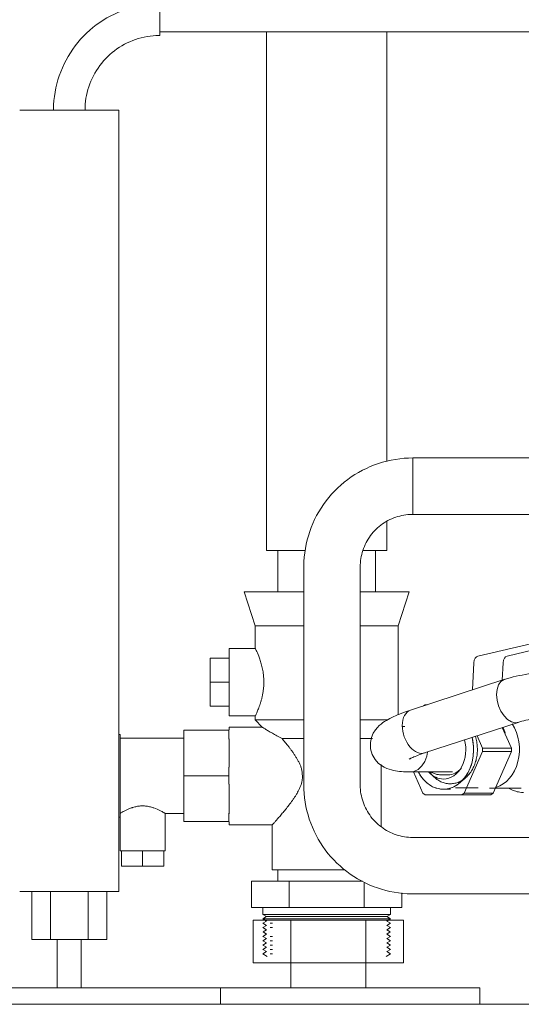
# Model space of a CAD drawing. Header units: millimetres. Extents: x -20716 to -17420, y -600 to 2500.
# Tile 5 of 14: x -20444 to -20311, y 1900 to 2162. Entities that reach past the tile are written whole.
import ezdxf

# ---------------------------------------------------------------- set-up
doc = ezdxf.new("R2010")
doc.units = ezdxf.units.MM
doc.layers.add('M-EQPM', color=50, linetype='Continuous', lineweight=18)
doc.layers.add('P-PIPE', color=3, linetype='Continuous', lineweight=18)

# ---------------------------------------------------------------- blocks, each defined once
blk = doc.blocks.new('HC_Heat Pump_GM_Saunier Duval_GeniaSet TEK_IS_kit complet_2C - HA 10-7_2 STB-985960-Coupe vue face')
at = {"layer": 'M-EQPM'}
for p, q in [((-20236.67, 2045.42), (-20339.84, 2045.42)), ((-20339.84, 2045.42), (-20339.84, 2045.17)), ((-20339.84, 2045.17), (-20339.84, 2045.42)), ((-20339.84, 2045.17), (-20339.84, 2044.42)), ((-20339.84, 2044.42), (-20339.84, 2045.17)), ((-20339.84, 2044.42), (-20339.84, 2043.23)), ((-20339.84, 2043.22), (-20339.84, 2044.42)), ((-20339.84, 2043.22), (-20339.84, 2041.67)), ((-20339.84, 2041.67), (-20339.84, 2043.22)), ((-20339.84, 2041.67), (-20339.84, 2039.86)), ((-20339.84, 2039.86), (-20339.84, 2041.67)), ((-20339.84, 2039.86), (-20339.84, 2037.91)), ((-20339.84, 2037.91), (-20339.84, 2039.86)), ((-20339.84, 2037.91), (-20339.84, 2035.97)), ((-20339.84, 2035.97), (-20339.84, 2037.91)), ((-20339.84, 2035.97), (-20339.84, 2034.16)), ((-20339.84, 2034.16), (-20339.84, 2035.97)), ((-20339.84, 2034.16), (-20339.84, 2032.61)), ((-20339.84, 2032.61), (-20339.84, 2034.16)), ((-20339.84, 2032.6), (-20339.84, 2031.41)), ((-20339.84, 2031.41), (-20339.84, 2032.6)), ((-20339.84, 2031.41), (-20339.84, 2030.66)), ((-20339.84, 2030.66), (-20339.84, 2031.41)), ((-20339.84, 2030.66), (-20339.84, 2030.41)), ((-20339.84, 2030.4), (-20339.84, 2030.66)), ((-20339.84, 2030.41), (-20236.67, 2030.41)), ((-20375.75, 2020.75), (-20375.75, 2009.75)), ((-20349.75, 2009.75), (-20349.75, 2020.75)), ((-20368.85, 2016.41), (-20368.85, 1958.42)), ((-20353.83, 1958.42), (-20353.83, 2016.41)), ((-20384.75, 2009.75), (-20381.75, 2000.75)), ((-20368.86, 2009.75), (-20384.75, 2009.75)), ((-20340.75, 2009.75), (-20353.78, 2009.75)), ((-20343.75, 2000.75), (-20340.75, 2009.75)), ((-20381.75, 2000.75), (-20381.75, 1994.75)), ((-20381.75, 2000.75), (-20368.89, 2000.75)), ((-20353.8, 2000.75), (-20343.75, 2000.75)), ((-20343.75, 1977.08), (-20343.75, 2000.75)), ((-20381.75, 1994.75), (-20388.75, 1994.75)), ((-20388.75, 1994.75), (-20388.75, 1976.75)), ((-20322.48, 1992.71), (-20306.92, 1996.33)), ((-20299.14, 1996.33), (-20314.7, 1992.71)), ((-20393.75, 1985.75), (-20393.75, 1992.11)), ((-20388.75, 1992.11), (-20393.75, 1992.11)), ((-20323.96, 1983.69), (-20323.55, 1990.93)), ((-20315.77, 1990.93), (-20316.03, 1986.27)), ((-20393.75, 1979.39), (-20393.75, 1985.75)), ((-20388.75, 1985.75), (-20393.75, 1985.75)), ((-20315.34, 1986.51), (-20340.44, 1978.3)), ((-20393.75, 1979.39), (-20388.75, 1979.39)), ((-20336.57, 1979.75), (-20337.01, 1979.42)), ((-20336, 1979.75), (-20336.57, 1979.75)), ((-20388.75, 1976.75), (-20381.75, 1976.75)), ((-20381.75, 1976.75), (-20381.75, 1975.75)), ((-20379.95, 1973.75), (-20388.75, 1973.75)), ((-20388.75, 1973.75), (-20388.75, 1973.02)), ((-20381.75, 1975.75), (-20379.95, 1973.75)), ((-20368.89, 1975.75), (-20381.75, 1975.75)), ((-20346.46, 1975.75), (-20353.8, 1975.75)), ((-20336.69, 1966.9), (-20311.79, 1975.05)), ((-20315.98, 1973.71), (-20313.55, 1968.22)), ((-20417.76, 1971.78), (-20418.09, 1971.78)), ((-20417.76, 1971.78), (-20417.76, 1949.85)), ((-20400.76, 1960.81), (-20400.76, 1972.94)), ((-20388.76, 1972.94), (-20400.76, 1972.94)), ((-20388.76, 1972.94), (-20388.76, 1970.58)), ((-20321.28, 1968.22), (-20322.72, 1971.48)), ((-20400.76, 1970.81), (-20417.76, 1970.81)), ((-20388.75, 1970.65), (-20388.75, 1963.09)), ((-20374.63, 1970.75), (-20368.92, 1970.75)), ((-20353.77, 1970.75), (-20350.54, 1970.75)), ((-20326.17, 1956.21), (-20321.28, 1967.28)), ((-20321.28, 1967.28), (-20321.28, 1968.22)), ((-20321.28, 1968.22), (-20313.55, 1968.22)), ((-20313.55, 1967.28), (-20321.28, 1967.28)), ((-20313.55, 1967.28), (-20318.44, 1956.21)), ((-20313.55, 1968.22), (-20313.55, 1967.28)), ((-20388.76, 1963.08), (-20388.76, 1960.81)), ((-20348.25, 1947.39), (-20348.25, 1963.87)), ((-20400.76, 1948.69), (-20400.76, 1960.81)), ((-20388.76, 1960.81), (-20400.76, 1960.81)), ((-20388.76, 1960.81), (-20388.76, 1958.59)), ((-20340.49, 1961.84), (-20329.26, 1961.84)), ((-20339.67, 1961.85), (-20337.18, 1956.21)), ((-20332.38, 1961.09), (-20330.42, 1961.09)), ((-20388.75, 1958.57), (-20388.75, 1950.74)), ((-20337.18, 1956.21), (-20336.57, 1955.75)), ((-20336.57, 1955.75), (-20326.77, 1955.75)), ((-20331.67, 1957.24), (-20329.74, 1957.24)), ((-20328.42, 1957.58), (-20322.38, 1957.58)), ((-20326.77, 1955.75), (-20326.17, 1956.21)), ((-20319.05, 1955.75), (-20326.77, 1955.75)), ((-20326.17, 1956.21), (-20318.44, 1956.21)), ((-20319.4, 1957.5), (-20310.93, 1957.5)), ((-20318.44, 1956.21), (-20319.05, 1955.75)), ((-20417.76, 1950.81), (-20417.76, 1940.81)), ((-20405.76, 1950.81), (-20400.76, 1950.81)), ((-20405.76, 1940.81), (-20405.76, 1950.81)), ((-20388.76, 1950.85), (-20388.76, 1948.69)), ((-20418.09, 1949.85), (-20417.76, 1949.85)), ((-20388.76, 1948.69), (-20400.76, 1948.69)), ((-20388.75, 1948.59), (-20388.75, 1947.75)), ((-20388.75, 1947.75), (-20377.25, 1947.75)), ((-20377.25, 1947.75), (-20377.25, 1935.75)), ((-20265.34, 1944.43), (-20339.84, 1944.43)), ((-20405.76, 1940.81), (-20417.76, 1940.81)), ((-20417.41, 1940.81), (-20417.41, 1936.81)), ((-20411.76, 1936.81), (-20411.76, 1940.81)), ((-20406.1, 1940.81), (-20406.1, 1936.81)), ((-20411.76, 1936.81), (-20417.41, 1936.81)), ((-20406.1, 1936.81), (-20411.76, 1936.81)), ((-20357.81, 1935.75), (-20377.25, 1935.75)), ((-20375.75, 1935.75), (-20375.75, 1932.75)), ((-20382.75, 1932.75), (-20372.75, 1932.75)), ((-20382.75, 1932.75), (-20382.75, 1925.75)), ((-20372.75, 1932.75), (-20353.18, 1932.75)), ((-20372.75, 1932.75), (-20372.75, 1925.75)), ((-20352.75, 1932.55), (-20352.75, 1925.75)), ((-20441.29, 1917.21), (-20441.29, 1930)), ((-20436.29, 1917.21), (-20436.29, 1930)), ((-20426.29, 1917.21), (-20426.29, 1930)), ((-20421.29, 1917.21), (-20421.29, 1930)), ((-20342.75, 1929.66), (-20342.75, 1925.75)), ((-20339.84, 1929.41), (-20265.34, 1929.41)), ((-20372.75, 1925.75), (-20382.75, 1925.75)), ((-20379.75, 1925.75), (-20379.75, 1923.91)), ((-20379.75, 1923.91), (-20378.74, 1923.33)), ((-20362.75, 1923.91), (-20379.75, 1923.91)), ((-20352.75, 1925.75), (-20372.75, 1925.75)), ((-20345.75, 1923.91), (-20362.75, 1923.91)), ((-20342.75, 1925.75), (-20352.75, 1925.75)), ((-20346.76, 1923.33), (-20345.75, 1923.91)), ((-20345.75, 1923.91), (-20345.75, 1925.75)), ((-20382.29, 1922.39), (-20372.29, 1922.39)), ((-20382.29, 1911), (-20382.29, 1922.39)), ((-20378.74, 1923.33), (-20379.75, 1922.75)), ((-20379.75, 1922.75), (-20378.74, 1922.17)), ((-20362.75, 1922.75), (-20379.75, 1922.75)), ((-20378.74, 1922.17), (-20379.75, 1921.58)), ((-20379.75, 1921.58), (-20378.74, 1921)), ((-20362.75, 1923.33), (-20378.74, 1923.33)), ((-20377.17, 1921.58), (-20377.76, 1921.58)), ((-20372.29, 1922.39), (-20352.29, 1922.39)), ((-20372.29, 1911), (-20372.29, 1922.39)), ((-20346.76, 1923.33), (-20362.75, 1923.33)), ((-20345.75, 1922.75), (-20362.75, 1922.75)), ((-20352.29, 1922.39), (-20342.29, 1922.39)), ((-20352.29, 1911), (-20352.29, 1922.39)), ((-20345.75, 1922.75), (-20346.76, 1923.33)), ((-20346.76, 1922.17), (-20345.75, 1922.75)), ((-20345.75, 1921.58), (-20346.76, 1922.17)), ((-20346.76, 1921), (-20345.75, 1921.58)), ((-20342.29, 1911), (-20342.29, 1922.39)), ((-20378.74, 1921), (-20379.75, 1920.42)), ((-20379.75, 1920.42), (-20378.74, 1919.84)), ((-20378.74, 1918.67), (-20379.75, 1918.09)), ((-20378.74, 1919.84), (-20379.68, 1919.26)), ((-20379.68, 1919.26), (-20378.74, 1918.67)), ((-20377.17, 1920.42), (-20377.76, 1920.42)), ((-20345.75, 1920.42), (-20346.76, 1921)), ((-20346.76, 1919.84), (-20345.75, 1920.42)), ((-20345.81, 1919.26), (-20346.76, 1919.84)), ((-20346.76, 1918.67), (-20345.81, 1919.26)), ((-20345.75, 1918.09), (-20346.76, 1918.67)), ((-20436.29, 1917.21), (-20441.29, 1917.21)), ((-20426.29, 1917.21), (-20436.29, 1917.21)), ((-20434.49, 1917.21), (-20434.49, 1904.39)), ((-20428.09, 1904.39), (-20428.09, 1917.21)), ((-20421.29, 1917.21), (-20426.29, 1917.21)), ((-20379.75, 1918.09), (-20378.74, 1917.51)), ((-20378.74, 1917.51), (-20379.75, 1916.93)), ((-20379.75, 1916.93), (-20378.74, 1916.35)), ((-20378.74, 1916.35), (-20379.75, 1915.77)), ((-20377.17, 1918.09), (-20377.76, 1918.09)), ((-20377.17, 1916.93), (-20377.76, 1916.93)), ((-20346.76, 1917.51), (-20345.75, 1918.09)), ((-20345.75, 1916.93), (-20346.76, 1917.51)), ((-20346.76, 1916.35), (-20345.75, 1916.93)), ((-20345.75, 1915.77), (-20346.76, 1916.35)), ((-20379.75, 1915.77), (-20378.74, 1915.18)), ((-20378.74, 1915.18), (-20379.75, 1914.6)), ((-20379.75, 1914.6), (-20378.74, 1914.02)), ((-20378.74, 1914.02), (-20379.75, 1913.44)), ((-20379.75, 1913.44), (-20378.56, 1912.75)), ((-20377.17, 1915.77), (-20377.76, 1915.77)), ((-20377.17, 1914.6), (-20377.76, 1914.6)), ((-20377.17, 1913.44), (-20377.76, 1913.44)), ((-20346.94, 1912.75), (-20345.75, 1913.44)), ((-20346.76, 1915.18), (-20345.75, 1915.77)), ((-20345.75, 1914.6), (-20346.76, 1915.18)), ((-20346.76, 1914.02), (-20345.75, 1914.6)), ((-20345.75, 1913.44), (-20346.76, 1914.02)), ((-20372.29, 1911), (-20382.29, 1911)), ((-20372.29, 1911), (-20372.29, 1904.39)), ((-20352.29, 1911), (-20372.29, 1911)), ((-20352.29, 1904.39), (-20352.29, 1911)), ((-20342.29, 1911), (-20352.29, 1911)), ((-20431.29, 1904.39), (-20471.6, 1904.39)), ((-20390.98, 1904.39), (-20431.29, 1904.39)), ((-20362.29, 1904.39), (-20391.09, 1904.39)), ((-20390.98, 1900), (-20390.98, 1904.39)), ((-20321.98, 1904.39), (-20362.29, 1904.39)), ((-20321.98, 1900), (-20321.98, 1904.39)), ((-20610.94, 1900), (-20019.94, 1900))]:
    blk.add_line(p, q, dxfattribs=at)
at = {"layer": 'M-EQPM', "flags": 128}
for points in [[(-20339.84, 2045.42), (-20341, 2045.4), (-20342.16, 2045.33), (-20343.31, 2045.22), (-20344.46, 2045.05), (-20345.6, 2044.85), (-20346.73, 2044.59), (-20347.85, 2044.29), (-20348.96, 2043.95), (-20350.06, 2043.56), (-20351.13, 2043.13), (-20352.19, 2042.66), (-20353.23, 2042.15), (-20354.25, 2041.59), (-20355.25, 2040.99), (-20356.22, 2040.36), (-20357.16, 2039.68), (-20358.08, 2038.97), (-20358.97, 2038.22), (-20359.82, 2037.44), (-20360.65, 2036.63), (-20361.44, 2035.78), (-20362.2, 2034.9), (-20362.92, 2033.99), (-20363.6, 2033.05), (-20364.25, 2032.09), (-20364.86, 2031.1), (-20365.42, 2030.09), (-20365.95, 2029.05), (-20366.43, 2028), (-20366.88, 2026.93), (-20367.27, 2025.84), (-20367.63, 2024.73), (-20367.94, 2023.61), (-20368.21, 2022.48), (-20368.43, 2021.35), (-20368.6, 2020.2), (-20368.73, 2019.05), (-20368.81, 2017.89), (-20368.85, 2016.73), (-20368.85, 2016.41)], [(-20353.83, 2016.41), (-20353.82, 2016.97), (-20353.78, 2017.53), (-20353.73, 2018.09), (-20353.65, 2018.64), (-20353.55, 2019.19), (-20353.43, 2019.74), (-20353.28, 2020.28), (-20353.12, 2020.82), (-20352.93, 2021.34), (-20352.72, 2021.86), (-20352.5, 2022.37), (-20352.25, 2022.88), (-20351.98, 2023.37), (-20351.69, 2023.85), (-20351.38, 2024.31), (-20351.06, 2024.77), (-20350.72, 2025.21), (-20350.36, 2025.64), (-20349.98, 2026.05), (-20349.59, 2026.45), (-20349.18, 2026.83), (-20348.75, 2027.2), (-20348.31, 2027.55), (-20347.86, 2027.88), (-20347.4, 2028.19), (-20346.92, 2028.48), (-20346.43, 2028.75), (-20345.93, 2029.01), (-20345.42, 2029.24), (-20344.91, 2029.45), (-20344.38, 2029.65), (-20343.85, 2029.82), (-20343.31, 2029.97), (-20342.77, 2030.1), (-20342.22, 2030.2), (-20341.66, 2030.29), (-20341.11, 2030.35), (-20340.55, 2030.39), (-20339.99, 2030.4), (-20339.84, 2030.4)], [(-20315.36, 1986.5), (-20314.62, 1986.73), (-20313.86, 1986.94), (-20313.09, 1987.13), (-20312.3, 1987.32), (-20311.5, 1987.49), (-20310.69, 1987.65), (-20309.87, 1987.79), (-20309.04, 1987.93), (-20308.2, 1988.05), (-20307.35, 1988.15), (-20306.49, 1988.25), (-20305.62, 1988.33), (-20304.75, 1988.4), (-20303.87, 1988.45), (-20302.99, 1988.5), (-20302.11, 1988.53), (-20301.22, 1988.54), (-20300.51, 1988.55)], [(-20317.49, 1982.42), (-20317.36, 1983.82), (-20316.97, 1985), (-20316.34, 1985.9), (-20315.53, 1986.44), (-20315.36, 1986.5)], [(-20311.6, 1975.11), (-20312.55, 1974.95), (-20313.57, 1975.19), (-20314.58, 1975.8), (-20315.53, 1976.76), (-20316.34, 1977.99), (-20316.97, 1979.41), (-20317.36, 1980.92), (-20317.49, 1982.42)], [(-20351.09, 1969.65), (-20350.8, 1971.06), (-20350.33, 1972.17), (-20349.79, 1973.02), (-20349.26, 1973.67), (-20348.75, 1974.19), (-20348.26, 1974.61), (-20347.78, 1974.97), (-20347.31, 1975.29), (-20346.85, 1975.58), (-20346.38, 1975.85), (-20345.9, 1976.11), (-20345.41, 1976.35), (-20344.91, 1976.59), (-20344.4, 1976.82), (-20343.87, 1977.04), (-20343.32, 1977.27), (-20342.75, 1977.48), (-20342.17, 1977.7), (-20341.57, 1977.92), (-20340.95, 1978.13), (-20340.44, 1978.3)], [(-20311.77, 1975.05), (-20311.28, 1975.2), (-20310.77, 1975.34), (-20310.23, 1975.48), (-20309.68, 1975.61), (-20309.1, 1975.73), (-20308.5, 1975.85), (-20307.88, 1975.96), (-20307.25, 1976.06), (-20306.6, 1976.15), (-20305.94, 1976.24), (-20305.27, 1976.31), (-20304.59, 1976.37), (-20303.9, 1976.43), (-20303.2, 1976.47), (-20302.49, 1976.51), (-20301.78, 1976.53), (-20301.07, 1976.55), (-20300.5, 1976.55)], [(-20342.43, 1973.98), (-20342.33, 1973.96), (-20342.17, 1973.94), (-20341.95, 1973.92)], [(-20329.84, 1958.7), (-20329.54, 1958.71), (-20329.24, 1958.73), (-20328.94, 1958.77), (-20328.65, 1958.82), (-20328.35, 1958.89), (-20328.06, 1958.98), (-20327.78, 1959.08), (-20327.49, 1959.19), (-20327.22, 1959.32), (-20326.94, 1959.46), (-20326.68, 1959.62), (-20326.42, 1959.79), (-20326.16, 1959.97), (-20325.91, 1960.16), (-20325.67, 1960.37), (-20325.44, 1960.58), (-20325.21, 1960.81), (-20325, 1961.05), (-20324.79, 1961.3), (-20324.59, 1961.56), (-20324.39, 1961.83), (-20324.21, 1962.11), (-20324.04, 1962.39), (-20323.87, 1962.69), (-20323.72, 1962.99), (-20323.57, 1963.3), (-20323.43, 1963.62), (-20323.31, 1963.94), (-20323.19, 1964.27), (-20323.09, 1964.6), (-20322.99, 1964.94), (-20322.91, 1965.28), (-20322.84, 1965.62), (-20322.77, 1965.97), (-20322.72, 1966.32), (-20322.68, 1966.68), (-20322.65, 1967.03), (-20322.63, 1967.39), (-20322.62, 1967.75), (-20322.62, 1968.1), (-20322.64, 1968.46), (-20322.66, 1968.82), (-20322.7, 1969.17), (-20322.74, 1969.53), (-20322.8, 1969.88), (-20322.87, 1970.22), (-20322.95, 1970.57), (-20323.04, 1970.91), (-20323.14, 1971.24)], [(-20351.09, 1969.65), (-20351.05, 1968.04), (-20350.6, 1966.47), (-20349.85, 1965.17), (-20349, 1964.21), (-20348.18, 1963.55), (-20347.42, 1963.1), (-20346.73, 1962.78), (-20346.11, 1962.55), (-20345.52, 1962.38), (-20344.96, 1962.25), (-20344.42, 1962.14), (-20343.88, 1962.06), (-20343.35, 1962), (-20342.81, 1961.95), (-20342.26, 1961.91), (-20341.7, 1961.88), (-20341.12, 1961.87), (-20340.56, 1961.86)], [(-20340.79, 1965.22), (-20340.76, 1965.24), (-20340.67, 1965.3), (-20340.52, 1965.38), (-20340.33, 1965.48), (-20340.1, 1965.59), (-20339.82, 1965.72), (-20339.51, 1965.86), (-20339.16, 1966), (-20338.78, 1966.16), (-20338.36, 1966.32), (-20337.92, 1966.48), (-20337.45, 1966.65), (-20336.95, 1966.82), (-20336.68, 1966.91)], [(-20335.93, 1967.14), (-20336.1, 1966.09), (-20336.6, 1964.67), (-20337.38, 1963.45), (-20338.37, 1962.54), (-20339.5, 1962), (-20340.71, 1961.85)], [(-20335.29, 1961.85), (-20335.2, 1961.71), (-20335, 1961.44), (-20334.8, 1961.19), (-20334.58, 1960.94), (-20334.36, 1960.71), (-20334.13, 1960.48), (-20333.9, 1960.27), (-20333.65, 1960.07), (-20333.4, 1959.88), (-20333.14, 1959.71), (-20332.88, 1959.54), (-20332.61, 1959.39), (-20332.33, 1959.26), (-20332.05, 1959.14), (-20331.77, 1959.03), (-20331.48, 1958.94), (-20331.19, 1958.86), (-20330.89, 1958.8), (-20330.6, 1958.75), (-20330.3, 1958.72), (-20330, 1958.7), (-20329.84, 1958.7)], [(-20334.91, 1961.86), (-20334.71, 1961.74), (-20334.5, 1961.62), (-20334.29, 1961.52), (-20334.08, 1961.43), (-20333.86, 1961.34), (-20333.64, 1961.27), (-20333.42, 1961.21), (-20333.19, 1961.17), (-20332.97, 1961.13), (-20332.74, 1961.11), (-20332.51, 1961.09), (-20332.38, 1961.09)], [(-20368.85, 1958.42), (-20368.82, 1957.26), (-20368.75, 1956.1), (-20368.64, 1954.94), (-20368.48, 1953.8), (-20368.27, 1952.65), (-20368.02, 1951.52), (-20367.72, 1950.4), (-20367.38, 1949.29), (-20366.99, 1948.2), (-20366.56, 1947.12), (-20366.08, 1946.06), (-20365.57, 1945.02), (-20365.01, 1944), (-20364.42, 1943.01), (-20363.78, 1942.04), (-20363.11, 1941.09), (-20362.4, 1940.18), (-20361.65, 1939.29), (-20360.87, 1938.43), (-20360.05, 1937.61), (-20359.2, 1936.82), (-20358.32, 1936.06), (-20357.41, 1935.34), (-20356.48, 1934.65), (-20355.51, 1934.01), (-20354.52, 1933.4), (-20353.51, 1932.83), (-20352.48, 1932.31), (-20351.42, 1931.82), (-20350.35, 1931.38), (-20349.26, 1930.98), (-20348.16, 1930.63), (-20347.04, 1930.31), (-20345.91, 1930.05), (-20344.77, 1929.83), (-20343.62, 1929.66), (-20342.47, 1929.53), (-20341.31, 1929.44), (-20340.15, 1929.41), (-20339.84, 1929.41)], [(-20339.84, 1944.43), (-20340.4, 1944.44), (-20340.96, 1944.47), (-20341.51, 1944.53), (-20342.07, 1944.61), (-20342.62, 1944.71), (-20343.16, 1944.83), (-20343.7, 1944.97), (-20344.24, 1945.14), (-20344.77, 1945.32), (-20345.29, 1945.53), (-20345.8, 1945.76), (-20346.3, 1946.01), (-20346.79, 1946.28), (-20347.27, 1946.56), (-20347.74, 1946.87), (-20348.19, 1947.2), (-20348.63, 1947.54), (-20349.06, 1947.9), (-20349.48, 1948.28), (-20349.87, 1948.67), (-20350.26, 1949.08), (-20350.62, 1949.5), (-20350.97, 1949.94), (-20351.3, 1950.39), (-20351.61, 1950.86), (-20351.9, 1951.33), (-20352.18, 1951.82), (-20352.43, 1952.32), (-20352.66, 1952.83), (-20352.88, 1953.35), (-20353.07, 1953.87), (-20353.24, 1954.41), (-20353.39, 1954.94), (-20353.52, 1955.49), (-20353.62, 1956.04), (-20353.71, 1956.59), (-20353.77, 1957.15), (-20353.81, 1957.71), (-20353.83, 1958.27), (-20353.83, 1958.42)], [(-20314.13, 1957.45), (-20313.79, 1957.26), (-20313.45, 1957.09), (-20313.1, 1956.94), (-20312.75, 1956.81), (-20312.39, 1956.69), (-20312.03, 1956.59), (-20311.66, 1956.52), (-20311.29, 1956.46), (-20310.92, 1956.42), (-20310.55, 1956.4), (-20310.35, 1956.39)]]:
    blk.add_lwpolyline(points, dxfattribs=at)
at = {"layer": 'M-EQPM'}
for centre, major_axis, ratio, start_param, end_param in [((-20322.29, 1990.76), (0, 1.97), 0.643887, 0.14889, 1.48353), ((-20314.51, 1990.76), (0, 1.97), 0.643887, 0.14889, 1.48353), ((-20338.56, 1972.6), (-1.88, 5.7), 0.63072, 6.281676, 7.36951), ((-20338.56, 1972.6), (-1.88, 5.7), 0.63072, 1.086337, 3.180732), ((-20319.4, 1967.91), (0, 10.41), 0.765121, 3.360078, 5.41485), ((-20322.38, 1967.91), (0, 10.33), 0.765121, 5.138111, 5.317904), ((-20331.67, 1967.75), (0, 10.51), 0.765121, 3.141593, 5.032702), ((-20331.67, 1967.75), (0, 10.51), 0.765121, 4.712389, 5.032032), ((-20331.67, 1967.75), (0, 7.8), 0.765121, 3.141593, 5.05862), ((-20331.67, 1967.75), (0, 10.51), 0.765121, 2.171904, 4.712389), ((-20331.67, 1967.75), (0, 10.51), 0.765121, 2.174846, 3.141593), ((-20331.67, 1967.75), (0, 7.8), 0.765121, 2.443461, 3.141593), ((-20330.42, 1967.84), (0, 6.75), 0.766044, 3.141593, 3.896954)]:
    blk.add_ellipse(centre, major_axis=major_axis, ratio=ratio, start_param=start_param, end_param=end_param, dxfattribs=at)
for points, knots in [([(-20381.75, 1994.75), (-20381.75, 1994.73), (-20381.56, 1994.37), (-20380.98, 1993.03), (-20380.45, 1991.57), (-20380.13, 1990.51), (-20379.92, 1989.59), (-20379.71, 1988.61), (-20379.56, 1987.53), (-20379.49, 1986.36), (-20379.48, 1985.34), (-20379.53, 1984.35), (-20379.64, 1983.4), (-20379.8, 1982.45), (-20380, 1981.55), (-20380.21, 1980.73), (-20380.54, 1979.69), (-20380.94, 1978.58), (-20381.53, 1977.19), (-20381.75, 1976.77), (-20381.75, 1976.75)], [0, 0, 0, 0, 0.111111, 0.222222, 0.277778, 0.333333, 0.361111, 0.388889, 0.444444, 0.479167, 0.513889, 0.548611, 0.583333, 0.618056, 0.652778, 0.6875, 0.722222, 0.791667, 0.861111, 1, 1, 1, 1]), ([(-20379.95, 1973.75), (-20379.92, 1973.75), (-20379.79, 1973.68), (-20379.48, 1973.48), (-20379.18, 1973.29), (-20378.79, 1973.05), (-20378.31, 1972.78), (-20377.77, 1972.47), (-20377.21, 1972.15), (-20376.63, 1971.81), (-20375.8, 1971.34), (-20375.11, 1970.99), (-20374.63, 1970.75)], [-1, -1, -1, -1, -0.833333, -0.75, -0.666667, -0.583333, -0.5, -0.416667, -0.333333, -0.25, -0.166667, 0, 0, 0, 0]), ([(-20374.63, 1970.75), (-20374.36, 1970.42), (-20373.78, 1969.72), (-20373.02, 1968.77), (-20372.41, 1967.97), (-20371.94, 1967.34), (-20371.55, 1966.8), (-20371.26, 1966.35), (-20371.04, 1966), (-20370.83, 1965.65), (-20370.54, 1965.17), (-20370.19, 1964.55), (-20369.88, 1963.9), (-20369.67, 1963.37), (-20369.54, 1962.97), (-20369.44, 1962.56), (-20369.32, 1961.99), (-20369.22, 1961.25), (-20369.2, 1960.51), (-20369.24, 1959.93), (-20369.3, 1959.37), (-20369.47, 1958.68), (-20369.78, 1957.87), (-20370.09, 1957.21), (-20370.31, 1956.77), (-20370.44, 1956.52), (-20370.54, 1956.34), (-20370.64, 1956.15), (-20370.78, 1955.91), (-20371.02, 1955.5), (-20371.4, 1954.93), (-20371.86, 1954.28), (-20372.48, 1953.43), (-20373.24, 1952.43), (-20374.14, 1951.33), (-20374.98, 1950.33), (-20375.61, 1949.6), (-20376.06, 1949.1), (-20376.46, 1948.64), (-20376.87, 1948.17), (-20377.18, 1947.85), (-20377.25, 1947.76), (-20377.25, 1947.75)], [0, 0, 0, 0, 0.05, 0.1, 0.125, 0.15, 0.175, 0.1875, 0.2, 0.2125, 0.225, 0.25, 0.275, 0.2875, 0.3, 0.3125, 0.325, 0.35, 0.375, 0.3875, 0.4, 0.425, 0.45, 0.475, 0.4875, 0.49375, 0.5, 0.50625, 0.5125, 0.525, 0.55, 0.575, 0.6, 0.65, 0.7, 0.75, 0.8, 0.825, 0.85, 0.9, 0.95, 1, 1, 1, 1]), ([(-20417.76, 1950.81), (-20417.75, 1950.81), (-20417.68, 1950.85), (-20417.32, 1951.07), (-20416.6, 1951.48), (-20415.64, 1951.93), (-20415, 1952.19), (-20414.56, 1952.34), (-20414.25, 1952.43), (-20413.68, 1952.59), (-20413, 1952.73), (-20412.3, 1952.8), (-20411.76, 1952.81), (-20411.21, 1952.8), (-20410.51, 1952.73), (-20409.84, 1952.59), (-20409.18, 1952.41), (-20408.27, 1952.12), (-20407.09, 1951.57), (-20406.19, 1951.07), (-20405.84, 1950.85), (-20405.76, 1950.81), (-20405.76, 1950.81)], [0, 0, 0, 0, 0.055556, 0.111111, 0.222222, 0.277778, 0.333333, 0.347222, 0.361111, 0.388889, 0.444444, 0.472222, 0.5, 0.527778, 0.555556, 0.611111, 0.638889, 0.666667, 0.777778, 0.888889, 0.944444, 1, 1, 1, 1])]:
    blk.add_open_spline(points, degree=3, knots=knots, dxfattribs=at)
blk = doc.blocks.new('Coude - tube frigo - Standard-V8-Coupe vue face')
at = {"layer": 'P-PIPE'}
blk.add_line((-20407.19, 2157.89), (-20407.19, 2166.29), dxfattribs=at)
at = {"layer": 'P-PIPE', "flags": 128}
for points in [[(-20407.19, 2166.29), (-20408.32, 2166.27), (-20409.45, 2166.2), (-20410.58, 2166.09), (-20411.7, 2165.93), (-20412.81, 2165.72), (-20413.92, 2165.48), (-20415.01, 2165.19), (-20416.09, 2164.85), (-20417.16, 2164.47), (-20418.21, 2164.05), (-20419.24, 2163.59), (-20420.26, 2163.09), (-20421.25, 2162.55), (-20422.22, 2161.97), (-20423.17, 2161.35), (-20424.09, 2160.69), (-20424.98, 2159.99), (-20425.85, 2159.26), (-20426.69, 2158.5), (-20427.49, 2157.71), (-20428.26, 2156.88), (-20429, 2156.02), (-20429.7, 2155.13), (-20430.37, 2154.22), (-20431, 2153.28), (-20431.6, 2152.31), (-20432.15, 2151.33), (-20432.66, 2150.32), (-20433.13, 2149.29), (-20433.57, 2148.24), (-20433.96, 2147.18), (-20434.3, 2146.1), (-20434.6, 2145.01), (-20434.86, 2143.91), (-20435.08, 2142.8), (-20435.25, 2141.68), (-20435.37, 2140.55), (-20435.45, 2139.43), (-20435.49, 2138.29), (-20435.49, 2137.99)], [(-20427.09, 2137.99), (-20427.07, 2138.78), (-20427.03, 2139.58), (-20426.95, 2140.37), (-20426.84, 2141.16), (-20426.69, 2141.94), (-20426.52, 2142.72), (-20426.31, 2143.49), (-20426.08, 2144.25), (-20425.81, 2145), (-20425.52, 2145.74), (-20425.19, 2146.46), (-20424.84, 2147.18), (-20424.46, 2147.88), (-20424.05, 2148.56), (-20423.61, 2149.22), (-20423.15, 2149.87), (-20422.66, 2150.5), (-20422.15, 2151.11), (-20421.61, 2151.7), (-20421.05, 2152.26), (-20420.47, 2152.81), (-20419.87, 2153.33), (-20419.25, 2153.82), (-20418.6, 2154.29), (-20417.94, 2154.73), (-20417.26, 2155.15), (-20416.57, 2155.54), (-20415.86, 2155.9), (-20415.14, 2156.23), (-20414.4, 2156.54), (-20413.65, 2156.81), (-20412.9, 2157.05), (-20412.13, 2157.27), (-20411.35, 2157.45), (-20410.57, 2157.6), (-20409.78, 2157.72), (-20408.99, 2157.81), (-20408.2, 2157.86), (-20407.4, 2157.89), (-20407.19, 2157.89)]]:
    blk.add_lwpolyline(points, dxfattribs=at)

msp = doc.modelspace()

# ---------------------------------------------------------------- linework, layer by layer
at = {"layer": 'P-PIPE'}
for p, q in [((-20407.19, 2158.89), (-19887.26, 2158.89)), ((-20418.09, 2137.99), (-20444.49, 2137.99)), ((-20418.09, 1930), (-20418.09, 2137.99)), ((-20444.49, 1930), (-20418.09, 1930))]:
    msp.add_line(p, q, dxfattribs=at)
at = {"layer": 'P-PIPE', "color": 1}
for p, q in [((-20378.75, 2158.89), (-20378.75, 2020.75)), ((-20346.75, 2044.48), (-20346.75, 2158.89)), ((-20346.75, 2020.75), (-20346.75, 2028.57)), ((-20378.75, 2020.75), (-20368.52, 2020.75)), ((-20352.97, 2020.75), (-20346.75, 2020.75))]:
    msp.add_line(p, q, dxfattribs=at)

# ---------------------------------------------------------------- block references
at = {"layer": 'M-EQPM'}
msp.add_blockref('HC_Heat Pump_GM_Saunier Duval_GeniaSet TEK_IS_kit complet_2C - HA 10-7_2 STB-985960-Coupe vue face', (0, 0), dxfattribs=at)
at = {"layer": 'P-PIPE'}
msp.add_blockref('Coude - tube frigo - Standard-V8-Coupe vue face', (0, 0), dxfattribs=at)

doc.saveas('drawing.dxf')
